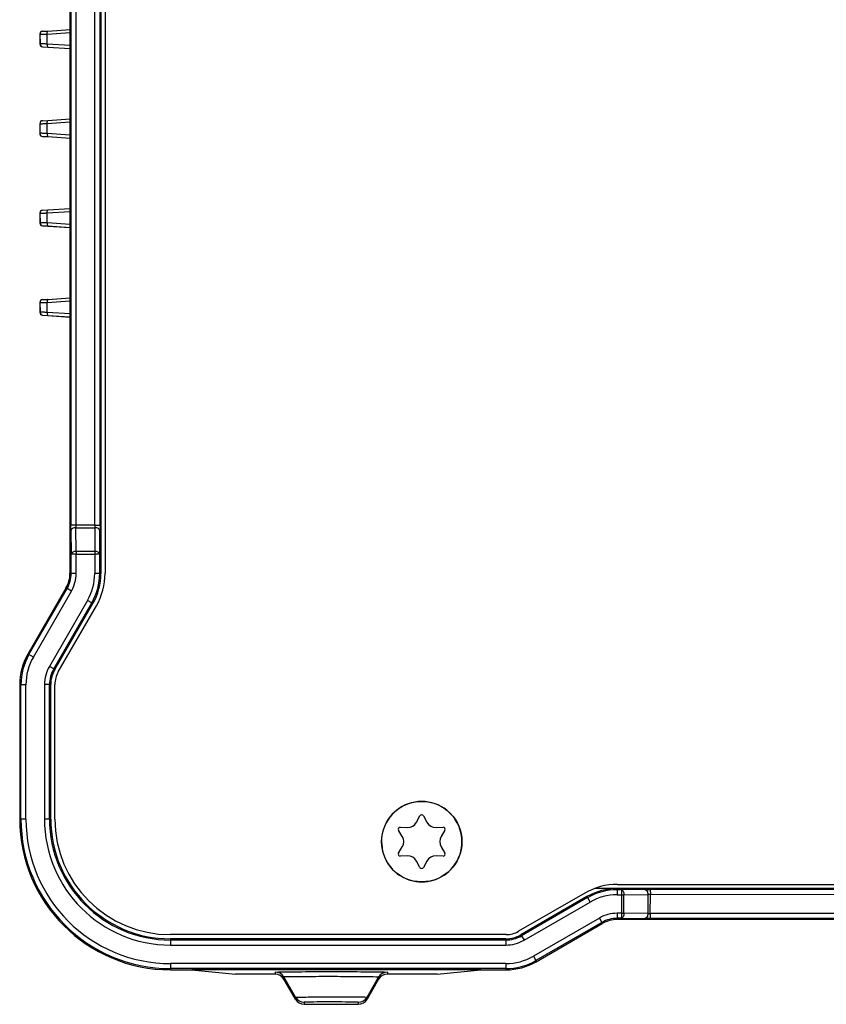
# Model space of a CAD drawing. Header units: millimetres. Extents: x -429 to -189, y 22 to 228.
# Tile 1 of 4: x -429 to -349, y 22 to 120. Entities that reach past the tile are written whole.
import ezdxf

# ---------------------------------------------------------------- set-up
doc = ezdxf.new("R2010")
doc.units = ezdxf.units.MM

# ---------------------------------------------------------------- blocks, each defined once
blk = doc.blocks.new('Blechschraube_ISO14585-ST4_2x16_4__2', base_point=(-393.349, 33.966))
at = {"color": 7, "linetype": 'Continuous'}
blk.add_circle((-389.349, 37.966), 4, dxfattribs=at)
blk = doc.blocks.new('Blechschraube_ISO14585-ST4_2x16_9__3', base_point=(-393.349, 33.966))
at = {"color": 7, "linetype": 'Continuous'}
for p, q in [((-389.863, 39.906), (-389.525, 40.532)), ((-389.173, 40.532), (-388.835, 39.906)), ((-391.483, 39.402), (-390.772, 39.381)), ((-387.926, 39.381), (-387.215, 39.402)), ((-391.286, 38.491), (-391.659, 39.097)), ((-387.038, 39.097), (-387.412, 38.491)), ((-391.659, 36.835), (-391.286, 37.441)), ((-387.412, 37.441), (-387.038, 36.835)), ((-390.772, 36.551), (-391.483, 36.53)), ((-387.215, 36.53), (-387.926, 36.551)), ((-389.525, 35.4), (-389.863, 36.026)), ((-388.835, 36.026), (-389.173, 35.4))]:
    blk.add_line(p, q, dxfattribs=at)
for centre, radius, start, end in [((-389.349, 37.966), 4, 13.07414, 166.92586), ((-389.349, 40.437), 0.2, 90, 151.68046), ((-389.349, 40.437), 0.2, 28.32056, 90), ((-391.489, 39.202), 0.2, 88.32055, 211.68046), ((-390.743, 40.38), 1, 268.31954, 331.68046), ((-387.955, 40.38), 1, 208.31954, 271.68046), ((-387.209, 39.202), 0.2, 328.32055, 91.68046), ((-389.349, 37.966), 4, 166.92586, 202.34571), ((-392.137, 37.966), 1, 328.31954, 31.68046), ((-386.561, 37.966), 1, 148.31954, 211.68046), ((-389.349, 37.966), 4, 337.65429, 13.07414), ((-389.349, 37.966), 4, 202.34571, 270), ((-391.489, 36.73), 0.2, 148.32056, 271.68046), ((-390.743, 35.552), 1, 28.31954, 91.68046), ((-389.349, 37.966), 4, 270, 337.65429), ((-387.955, 35.552), 1, 88.31954, 151.68046), ((-387.209, 36.73), 0.2, 268.32056, 31.68046), ((-389.349, 35.495), 0.2, 208.32055, 270), ((-389.349, 35.495), 0.2, 270, 331.68046)]:
    blk.add_arc(centre, radius, start, end, dxfattribs=at)
blk = doc.blocks.new('Verbindungsteil_1__22', base_point=(-429.349, 21.784))
at = {"color": 7, "linetype": 'Continuous'}
for p, q in [((-424.32, 118.768), (-424.349, 125.749)), ((-427.07, 118.595), (-426.545, 118.616)), ((-426.545, 118.616), (-424.32, 118.768)), ((-427.349, 118.296), (-427.349, 117.336)), ((-427.07, 117.037), (-426.545, 117.016)), ((-426.545, 117.016), (-424.32, 116.864)), ((-424.32, 109.868), (-424.32, 116.864)), ((-427.07, 109.695), (-426.545, 109.716)), ((-426.545, 109.716), (-424.32, 109.868)), ((-427.349, 109.396), (-427.349, 108.436)), ((-427.07, 108.137), (-426.545, 108.116)), ((-426.545, 108.116), (-424.32, 107.964)), ((-424.32, 100.968), (-424.32, 107.964)), ((-426.545, 100.816), (-424.32, 100.968)), ((-427.349, 100.496), (-427.349, 99.536)), ((-427.07, 100.795), (-426.545, 100.816)), ((-427.07, 99.237), (-426.545, 99.216)), ((-426.545, 99.216), (-424.32, 99.064)), ((-424.32, 92.068), (-424.32, 99.064)), ((-427.349, 91.596), (-427.349, 90.636)), ((-427.07, 91.895), (-426.545, 91.916)), ((-426.545, 91.916), (-424.32, 92.068)), ((-427.07, 90.337), (-426.545, 90.316)), ((-426.545, 90.316), (-424.349, 90.149)), ((-424.349, 90.149), (-424.349, 64.68)), ((-424.751, 63.18), (-428.545, 56.608)), ((-429.349, 53.609), (-429.349, 40.216)), ((-377.957, 26.02), (-371.385, 29.814)), ((-248.813, 30.216), (-369.885, 30.216)), ((-414.349, 25.216), (-412.223, 25.216)), ((-412.223, 25.216), (-407.893, 24.784)), ((-405.94, 24.784), (-407.893, 24.784)), ((-403.926, 24.784), (-405.94, 24.784)), ((-388.99, 24.784), (-392.772, 24.784)), ((-387.805, 24.784), (-388.99, 24.784)), ((-387.805, 24.784), (-383.475, 25.216)), ((-383.475, 25.216), (-380.956, 25.216)), ((-401.906, 22.284), (-403.06, 24.284)), ((-393.638, 24.284), (-394.792, 22.284)), ((-401.04, 21.784), (-395.658, 21.784))]:
    blk.add_line(p, q, dxfattribs=at)
at = {"color": 1, "linetype": 'Continuous'}
for p, q in [((-428.545, 56.608), (-428.423, 56.575)), ((-429.227, 53.576), (-429.349, 53.609)), ((-429.227, 40.216), (-429.349, 40.216)), ((-428.727, 40.216), (-429.227, 40.216)), ((-366.603, 32.718), (-346.167, 32.736)), ((-371.385, 29.814), (-371.396, 29.856)), ((-369.871, 30.269), (-369.885, 30.216)), ((-414.349, 25.838), (-414.349, 25.338)), ((-377.99, 26.142), (-377.957, 26.02)), ((-414.349, 25.338), (-414.349, 25.216)), ((-403.926, 24.994), (-403.926, 24.784)), ((-392.772, 24.994), (-392.772, 24.784)), ((-380.956, 25.216), (-380.989, 25.338)), ((-401.04, 21.994), (-401.04, 21.784)), ((-395.658, 21.994), (-395.658, 21.784))]:
    blk.add_line(p, q, dxfattribs=at)
at = {"color": 7, "linetype": 'Continuous'}
for centre, radius, start, end in [((-427.049, 118.296), 0.3, 93.95683, 179.9983), ((-427.049, 117.336), 0.3, 180.0017, 266.04317), ((-427.049, 109.396), 0.3, 93.95683, 179.9983), ((-427.049, 108.436), 0.3, 180.0017, 266.04317), ((-427.049, 100.496), 0.3, 93.95683, 179.9983), ((-427.049, 99.536), 0.3, 180.0017, 266.04317), ((-427.049, 91.596), 0.3, 93.95683, 179.99761), ((-427.049, 90.636), 0.3, 180.00239, 266.04317), ((-427.348, 64.68), 3, 330, 360), ((-423.35, 53.609), 5.999, 150, 180), ((-414.349, 40.216), 15, 180, 270), ((-369.885, 27.216), 3, 90, 120), ((-380.956, 31.215), 5.999, 270, 300), ((-403.929, 23.78), 1.004, 30.13176, 89.86376), ((-392.769, 23.78), 1.004, 90.13624, 149.86824), ((-401.037, 22.788), 1.004, 210.13471, 269.86458), ((-395.661, 22.788), 1.004, 270.13542, 329.86529)]:
    blk.add_arc(centre, radius, start, end, dxfattribs=at)
at = {"color": 1, "linetype": 'Continuous'}
blk.add_arc((-366.603, 29.718), 3, 90, 95.05639, dxfattribs=at)
blk = doc.blocks.new('Verbindungsteil_2__23', base_point=(-429.349, 21.784))
at = {"color": 7, "linetype": 'Continuous'}
for p, q in [((-421.262, 188.775), (-421.262, 64.657)), ((-424.32, 118.768), (-424.349, 125.749)), ((-427.07, 118.595), (-426.545, 118.616)), ((-426.545, 118.616), (-424.32, 118.768)), ((-427.349, 118.296), (-427.326, 117.342)), ((-424.317, 117.168), (-424.317, 118.464)), ((-427.07, 117.037), (-426.547, 117.017)), ((-426.547, 117.017), (-424.32, 116.864)), ((-424.32, 109.868), (-424.32, 116.864)), ((-427.07, 109.695), (-426.545, 109.716)), ((-426.545, 109.716), (-424.32, 109.868)), ((-427.349, 109.396), (-427.349, 108.436)), ((-424.317, 108.268), (-424.317, 109.564)), ((-427.07, 108.137), (-426.547, 108.117)), ((-426.547, 108.117), (-424.32, 107.964)), ((-424.32, 100.968), (-424.32, 107.964)), ((-426.545, 100.816), (-424.32, 100.968)), ((-427.349, 100.496), (-427.326, 99.542)), ((-427.07, 100.795), (-426.545, 100.816)), ((-424.317, 99.368), (-424.317, 100.664)), ((-427.07, 99.237), (-426.547, 99.217)), ((-426.547, 99.217), (-424.32, 99.064)), ((-424.32, 92.068), (-424.32, 99.064)), ((-427.349, 91.596), (-427.326, 90.642)), ((-427.07, 91.895), (-426.547, 91.916)), ((-426.547, 91.916), (-424.32, 92.068)), ((-424.317, 90.468), (-424.317, 91.764)), ((-427.07, 90.337), (-426.547, 90.317)), ((-426.547, 90.317), (-424.323, 90.173)), ((-424.323, 90.173), (-424.349, 64.68)), ((-424.751, 63.18), (-428.545, 56.608)), ((-425.86, 55.085), (-422.066, 61.657)), ((-429.349, 53.609), (-429.349, 40.216)), ((-426.262, 40.216), (-426.262, 53.585)), ((-340.849, 33.316), (-369.908, 33.303)), ((-372.908, 32.499), (-379.48, 28.705)), ((-369.908, 33.303), (-372.164, 33.303)), ((-377.957, 26.02), (-371.385, 29.814)), ((-248.813, 30.216), (-369.885, 30.216)), ((-380.98, 28.303), (-414.349, 28.303)), ((-414.349, 25.216), (-412.223, 25.216)), ((-412.223, 25.216), (-407.893, 24.784)), ((-405.94, 24.784), (-407.893, 24.784)), ((-403.926, 24.784), (-405.94, 24.784)), ((-388.99, 24.784), (-392.772, 24.784)), ((-387.805, 24.784), (-388.99, 24.784)), ((-387.805, 24.784), (-383.475, 25.216)), ((-383.475, 25.216), (-380.956, 25.216)), ((-401.906, 22.284), (-403.06, 24.284)), ((-393.638, 24.284), (-394.792, 22.284)), ((-401.04, 21.784), (-395.658, 21.784))]:
    blk.add_line(p, q, dxfattribs=at)
at = {"color": 1, "linetype": 'Continuous'}
for p, q in [((-424.253, 183.984), (-424.253, 69.448)), ((-423.753, 183.984), (-423.753, 69.448)), ((-421.858, 69.448), (-421.858, 183.984)), ((-421.358, 69.448), (-421.358, 183.984)), ((-426.604, 118.316), (-424.317, 118.464)), ((-426.604, 117.316), (-426.604, 118.316)), ((-424.317, 117.168), (-426.604, 117.316)), ((-426.604, 109.416), (-424.317, 109.564)), ((-426.604, 108.416), (-426.604, 109.416)), ((-424.317, 108.268), (-426.604, 108.416)), ((-426.604, 100.516), (-424.317, 100.664)), ((-426.604, 99.516), (-426.604, 100.516)), ((-424.317, 99.368), (-426.604, 99.516)), ((-426.604, 91.616), (-424.317, 91.764)), ((-426.604, 90.616), (-426.604, 91.616)), ((-424.317, 90.468), (-426.604, 90.616)), ((-423.753, 69.448), (-424.253, 69.448)), ((-424.25, 68.948), (-424.227, 66.582)), ((-421.858, 69.448), (-423.753, 69.448)), ((-423.727, 66.832), (-423.751, 69.198)), ((-423.751, 69.198), (-421.86, 69.198)), ((-421.86, 69.198), (-421.884, 66.832)), ((-421.858, 69.448), (-421.358, 69.448)), ((-421.384, 66.582), (-421.36, 68.948)), ((-423.727, 66.832), (-423.727, 66.582)), ((-421.884, 66.832), (-423.727, 66.832)), ((-421.884, 66.832), (-421.884, 66.582)), ((-424.227, 64.647), (-424.227, 66.582)), ((-423.727, 66.582), (-424.227, 66.582)), ((-423.727, 64.647), (-423.727, 66.582)), ((-423.727, 66.582), (-421.884, 66.582)), ((-421.884, 66.582), (-421.884, 64.657)), ((-421.384, 66.582), (-421.884, 66.582)), ((-421.384, 64.657), (-421.384, 66.582)), ((-424.227, 64.647), (-424.349, 64.68)), ((-421.384, 64.657), (-421.884, 64.657)), ((-421.262, 64.657), (-421.384, 64.657)), ((-423.727, 64.647), (-424.227, 64.647)), ((-428.423, 56.575), (-424.628, 63.147)), ((-427.99, 56.325), (-424.196, 62.898)), ((-424.751, 63.18), (-424.628, 63.147)), ((-424.196, 62.898), (-424.628, 63.147)), ((-422.604, 61.968), (-426.399, 55.396)), ((-425.966, 55.146), (-422.171, 61.718)), ((-422.171, 61.718), (-422.604, 61.968)), ((-422.171, 61.718), (-422.066, 61.657)), ((-428.545, 56.608), (-428.423, 56.575)), ((-427.99, 56.325), (-428.423, 56.575)), ((-425.966, 55.146), (-426.399, 55.396)), ((-425.86, 55.085), (-425.966, 55.146)), ((-429.227, 53.576), (-429.349, 53.609)), ((-428.727, 53.576), (-429.227, 53.576)), ((-429.227, 40.216), (-429.227, 53.576)), ((-428.727, 40.216), (-428.727, 53.576)), ((-426.384, 53.585), (-426.884, 53.585)), ((-426.884, 53.585), (-426.884, 40.216)), ((-426.384, 53.585), (-426.262, 53.585)), ((-426.384, 40.216), (-426.384, 53.585)), ((-429.227, 40.216), (-429.349, 40.216)), ((-428.727, 40.216), (-429.227, 40.216)), ((-426.384, 40.216), (-426.884, 40.216)), ((-426.262, 40.216), (-426.384, 40.216)), ((-372.847, 32.394), (-379.419, 28.599)), ((-372.908, 32.499), (-372.847, 32.394)), ((-372.847, 32.394), (-372.597, 31.961)), ((-369.908, 33.181), (-369.908, 33.303)), ((-369.908, 33.181), (-369.908, 32.681)), ((-369.483, 33.181), (-369.908, 33.181)), ((-369.908, 32.681), (-369.483, 32.681)), ((-367.117, 33.205), (-369.483, 33.181)), ((-369.483, 33.181), (-369.483, 32.681)), ((-369.483, 32.681), (-369.483, 30.838)), ((-369.483, 32.681), (-369.233, 32.681)), ((-369.233, 32.681), (-366.867, 32.707)), ((-369.233, 30.838), (-369.233, 32.681)), ((-366.867, 32.707), (-366.867, 30.814)), ((-366.617, 33.207), (-345.813, 33.236)), ((-366.617, 33.207), (-366.603, 32.718)), ((-366.617, 30.812), (-366.603, 32.718)), ((-366.603, 32.718), (-346.167, 32.736)), ((-379.169, 28.166), (-372.597, 31.961)), ((-371.667, 30.369), (-378.24, 26.575)), ((-371.667, 30.369), (-371.418, 29.937)), ((-369.918, 30.838), (-369.918, 30.338)), ((-369.483, 30.838), (-369.918, 30.838)), ((-369.483, 30.838), (-369.483, 30.338)), ((-369.483, 30.838), (-369.233, 30.838)), ((-366.867, 30.814), (-369.233, 30.838)), ((-366.617, 30.812), (-366.617, 30.312)), ((-252.081, 30.812), (-366.617, 30.812)), ((-371.418, 29.937), (-377.99, 26.142)), ((-371.418, 29.937), (-371.396, 29.856)), ((-371.385, 29.814), (-371.396, 29.856)), ((-369.483, 30.338), (-369.918, 30.338)), ((-369.871, 30.269), (-369.918, 30.338)), ((-369.871, 30.269), (-369.885, 30.216)), ((-369.483, 30.338), (-367.117, 30.315)), ((-252.081, 30.312), (-366.617, 30.312)), ((-379.419, 28.599), (-379.48, 28.705)), ((-379.419, 28.599), (-379.169, 28.166)), ((-414.349, 28.303), (-414.349, 28.181)), ((-380.98, 28.181), (-414.349, 28.181)), ((-414.349, 28.181), (-414.349, 27.681)), ((-414.349, 27.681), (-380.98, 27.681)), ((-380.98, 28.303), (-380.98, 28.181)), ((-380.98, 28.181), (-380.98, 27.681)), ((-378.24, 26.575), (-377.99, 26.142)), ((-414.349, 25.838), (-414.349, 25.338)), ((-380.989, 25.838), (-414.349, 25.838)), ((-380.989, 25.838), (-380.989, 25.338)), ((-377.99, 26.142), (-377.957, 26.02)), ((-414.349, 25.338), (-414.349, 25.216)), ((-380.989, 25.338), (-414.349, 25.338)), ((-383.475, 25.216), (-412.223, 25.216)), ((-403.926, 24.994), (-403.926, 24.784)), ((-403.06, 24.516), (-403.06, 24.284)), ((-401.906, 22.494), (-403.06, 24.516)), ((-394.792, 22.511), (-393.638, 24.494)), ((-393.638, 24.284), (-393.638, 24.494)), ((-392.772, 24.994), (-392.772, 24.784)), ((-380.956, 25.216), (-380.989, 25.338)), ((-401.906, 22.284), (-401.906, 22.494)), ((-401.04, 22.007), (-401.04, 21.784)), ((-395.658, 21.994), (-395.658, 21.784)), ((-394.792, 22.511), (-394.792, 22.284))]:
    blk.add_line(p, q, dxfattribs=at)
at = {"color": 7, "linetype": 'Continuous'}
for centre, radius, start, end in [((-427.049, 118.296), 0.3, 93.95683, 179.9983), ((-427.047, 117.316), 0.28, 174.6864, 265.34278), ((-427.049, 109.396), 0.3, 93.95683, 179.9983), ((-427.058, 108.428), 0.292, 178.43284, 267.61204), ((-427.049, 100.496), 0.3, 93.95683, 179.9983), ((-427.047, 99.516), 0.28, 174.6864, 265.34278), ((-427.049, 91.596), 0.3, 93.95683, 179.99761), ((-427.047, 90.616), 0.28, 174.6864, 265.34278), ((-427.348, 64.68), 3, 330, 360), ((-427.262, 64.657), 5.878, 330, 360), ((-427.262, 64.657), 6, 330, 360), ((-423.35, 53.609), 5.999, 150, 180), ((-423.262, 53.585), 3.122, 150, 180), ((-423.262, 53.585), 3, 150, 180), ((-414.349, 40.216), 15, 180, 270), ((-414.349, 40.216), 14.878, 180, 270), ((-414.349, 40.216), 12.035, 180, 270), ((-414.349, 40.216), 11.913, 180, 270), ((-369.908, 27.303), 6, 90, 120), ((-369.908, 27.303), 5.878, 90, 120), ((-369.885, 27.216), 3, 90, 120), ((-380.98, 31.303), 3, 270, 300), ((-380.98, 31.303), 3.122, 270, 300), ((-380.956, 31.215), 5.999, 270, 300), ((-403.929, 23.78), 1.004, 30.13176, 89.86376), ((-392.769, 23.78), 1.004, 90.13624, 149.86824), ((-401.037, 22.788), 1.004, 210.13471, 269.86458), ((-395.661, 22.788), 1.004, 270.13542, 329.86529)]:
    blk.add_arc(centre, radius, start, end, dxfattribs=at)
at = {"color": 1, "linetype": 'Continuous'}
for centre, radius, start, end in [((-427.262, 64.657), 5.378, 330, 360), ((-427.262, 64.657), 3.035, 330.17967, 359.82033), ((-427.262, 64.657), 3.535, 330.15426, 359.84574), ((-423.262, 53.585), 5.965, 149.91211, 180.08789), ((-423.262, 53.585), 5.465, 149.90407, 180.09593), ((-423.262, 53.585), 3.622, 150, 180), ((-414.349, 40.216), 14.378, 180, 270), ((-414.349, 40.216), 12.535, 180, 270), ((-369.908, 27.303), 5.378, 90, 120), ((-366.603, 29.718), 3, 90, 95.05639), ((-369.908, 27.303), 3.535, 90.15426, 119.84574), ((-369.908, 27.303), 3.035, 90.17967, 119.82033), ((-380.98, 31.303), 3.622, 270, 300), ((-380.98, 31.303), 5.465, 269.90407, 300.09593), ((-380.98, 31.303), 5.965, 269.91211, 300.08789), ((-403.916, 23.988), 1.006, 31.69218, 90.58328), ((-392.772, 23.994), 1, 90, 150.00094), ((-401.051, 23), 0.993, 210.64554, 270.65072), ((-395.666, 22.989), 0.996, 270.41179, 331.27175)]:
    blk.add_arc(centre, radius, start, end, dxfattribs=at)
for points in [[(-426.604, 118.316), (-426.602, 118.464), (-426.582, 118.571), (-426.545, 118.616)], [(-427.349, 118.296), (-427.342, 118.296), (-427.29, 118.291), (-427.237, 118.292), (-427.133, 118.295), (-427.014, 118.299), (-426.889, 118.304), (-426.749, 118.31), (-426.604, 118.316)], [(-426.604, 117.316), (-426.749, 117.322), (-426.889, 117.328), (-427.019, 117.333), (-427.133, 117.337), (-427.22, 117.34), (-427.255, 117.341), (-427.317, 117.341), (-427.326, 117.342)], [(-426.604, 117.316), (-426.602, 117.168), (-426.582, 117.061), (-426.547, 117.017)], [(-426.604, 109.416), (-426.602, 109.564), (-426.582, 109.671), (-426.545, 109.716)], [(-427.349, 109.396), (-427.342, 109.396), (-427.29, 109.391), (-427.237, 109.392), (-427.133, 109.395), (-427.014, 109.399), (-426.889, 109.404), (-426.749, 109.41), (-426.604, 109.416)], [(-426.604, 108.416), (-426.749, 108.422), (-426.889, 108.428), (-427.019, 108.433), (-427.133, 108.437), (-427.22, 108.44), (-427.255, 108.441), (-427.337, 108.437), (-427.349, 108.436)], [(-426.604, 108.416), (-426.602, 108.268), (-426.582, 108.161), (-426.547, 108.117)], [(-427.349, 100.496), (-427.342, 100.496), (-427.29, 100.491), (-427.237, 100.492), (-427.133, 100.495), (-427.014, 100.499), (-426.889, 100.504), (-426.749, 100.51), (-426.604, 100.516)], [(-426.604, 100.516), (-426.602, 100.664), (-426.582, 100.771), (-426.545, 100.816)], [(-426.604, 99.516), (-426.749, 99.522), (-426.889, 99.528), (-427.019, 99.533), (-427.133, 99.537), (-427.22, 99.54), (-427.255, 99.541), (-427.317, 99.541), (-427.326, 99.542)], [(-426.604, 99.516), (-426.602, 99.368), (-426.582, 99.261), (-426.547, 99.217)], [(-427.349, 91.596), (-427.342, 91.596), (-427.29, 91.591), (-427.237, 91.592), (-427.133, 91.595), (-427.014, 91.599), (-426.889, 91.604), (-426.749, 91.61), (-426.604, 91.616)], [(-426.547, 91.916), (-426.582, 91.871), (-426.602, 91.764), (-426.604, 91.616)], [(-426.604, 90.616), (-426.749, 90.622), (-426.889, 90.628), (-427.019, 90.633), (-427.133, 90.637), (-427.22, 90.64), (-427.255, 90.641), (-427.317, 90.641), (-427.326, 90.642)], [(-426.604, 90.616), (-426.602, 90.468), (-426.582, 90.361), (-426.547, 90.317)], [(-424.25, 68.948), (-424.251, 69.065), (-424.252, 69.189), (-424.253, 69.333), (-424.253, 69.448)], [(-423.751, 69.198), (-424.103, 69.131), (-424.25, 68.948)], [(-423.753, 69.448), (-423.753, 69.426), (-423.753, 69.405), (-423.753, 69.362), (-423.752, 69.319), (-423.752, 69.298), (-423.752, 69.277), (-423.751, 69.222), (-423.751, 69.198)], [(-421.858, 69.448), (-421.858, 69.426), (-421.858, 69.405), (-421.858, 69.362), (-421.858, 69.319), (-421.859, 69.298), (-421.859, 69.277), (-421.86, 69.222), (-421.86, 69.198)], [(-421.36, 68.948), (-421.509, 69.124), (-421.86, 69.198)], [(-421.358, 69.448), (-421.358, 69.318), (-421.358, 69.189), (-421.359, 69.079), (-421.36, 68.948)], [(-423.727, 66.832), (-424.077, 66.757), (-424.227, 66.582)], [(-421.384, 66.582), (-421.533, 66.757), (-421.884, 66.832)], [(-369.483, 33.181), (-369.308, 33.032), (-369.233, 32.681)], [(-367.117, 33.205), (-367.014, 33.206), (-366.876, 33.207), (-366.747, 33.207), (-366.617, 33.207)], [(-367.117, 33.205), (-366.941, 33.058), (-366.867, 32.707)], [(-369.233, 30.838), (-369.308, 30.487), (-369.483, 30.338)], [(-366.867, 30.814), (-366.941, 30.464), (-367.117, 30.315)], [(-366.867, 30.814), (-366.848, 30.814), (-366.829, 30.814), (-366.788, 30.813), (-366.746, 30.813), (-366.725, 30.813), (-366.704, 30.812), (-366.644, 30.812), (-366.617, 30.812)], [(-366.617, 30.312), (-366.747, 30.312), (-366.876, 30.313), (-367.007, 30.316), (-367.117, 30.315)], [(-403.926, 24.994), (-401.282, 25.03), (-398.349, 25.042), (-395.416, 25.03), (-392.772, 24.994)], [(-393.638, 24.494), (-395.871, 24.524), (-398.349, 24.535), (-400.827, 24.53), (-403.06, 24.516)], [(-401.906, 22.494), (-400.22, 22.517), (-398.349, 22.525), (-396.478, 22.521), (-394.792, 22.511)], [(-395.658, 21.994), (-396.934, 22.011), (-398.349, 22.017), (-399.764, 22.014), (-401.04, 22.007)]]:
    blk.add_spline(points, degree=3, dxfattribs=at)
at = {"color": 7, "linetype": 'Continuous'}
for points in [[(-424.317, 118.464), (-424.317, 118.5), (-424.317, 118.536), (-424.318, 118.607), (-424.319, 118.671), (-424.319, 118.702), (-424.32, 118.768)], [(-424.32, 116.864), (-424.32, 116.911), (-424.319, 116.961), (-424.318, 116.993), (-424.318, 117.024), (-424.317, 117.096), (-424.317, 117.168)], [(-424.317, 109.564), (-424.317, 109.6), (-424.317, 109.636), (-424.318, 109.707), (-424.319, 109.771), (-424.319, 109.802), (-424.32, 109.868)], [(-424.32, 107.964), (-424.32, 108.011), (-424.319, 108.061), (-424.318, 108.093), (-424.318, 108.124), (-424.317, 108.223), (-424.317, 108.268)], [(-424.317, 100.664), (-424.317, 100.7), (-424.317, 100.736), (-424.318, 100.807), (-424.319, 100.871), (-424.319, 100.902), (-424.32, 100.968)], [(-424.32, 99.064), (-424.32, 99.111), (-424.319, 99.161), (-424.318, 99.193), (-424.318, 99.224), (-424.317, 99.296), (-424.317, 99.368)], [(-424.317, 91.764), (-424.317, 91.8), (-424.317, 91.836), (-424.318, 91.907), (-424.319, 91.971), (-424.319, 91.997), (-424.32, 92.022)], [(-424.323, 90.173), (-424.321, 90.203), (-424.319, 90.232), (-424.318, 90.291), (-424.318, 90.36), (-424.318, 90.414), (-424.317, 90.468)]]:
    blk.add_spline(points, degree=3, dxfattribs=at)
blk = doc.blocks.new('Rueckplatte-PSU__39', base_point=(-425.849, 28.716))
at = {"color": 7, "linetype": 'Continuous'}
for p, q in [((-420.849, 188.752), (-420.849, 64.68)), ((-425.514, 54.858), (-421.72, 61.43)), ((-425.849, 40.216), (-425.849, 53.608)), ((-369.885, 33.716), (-369.349, 33.716)), ((-369.349, 33.716), (-249.349, 33.716)), ((-373.135, 32.845), (-379.707, 29.051)), ((-380.957, 28.716), (-414.349, 28.716))]:
    blk.add_line(p, q, dxfattribs=at)
for centre, radius, start, end in [((-427.349, 64.68), 6.5, 330, 0), ((-423.349, 53.608), 2.5, 150, 180), ((-414.349, 40.216), 11.5, 180, 270), ((-369.885, 27.216), 6.5, 90, 120), ((-380.957, 31.216), 2.5, 270, 300)]:
    blk.add_arc(centre, radius, start, end, dxfattribs=at)
blk = doc.blocks.new('Frontplatte-PSU__40', base_point=(-425.849, 28.716))
at = {"color": 7, "linetype": 'Continuous'}
for p, q in [((-420.849, 188.752), (-420.849, 64.68)), ((-425.514, 54.858), (-421.72, 61.43)), ((-425.849, 40.216), (-425.849, 53.608)), ((-369.885, 33.716), (-369.349, 33.716)), ((-369.349, 33.716), (-249.349, 33.716)), ((-373.135, 32.845), (-379.707, 29.051)), ((-380.957, 28.716), (-414.349, 28.716))]:
    blk.add_line(p, q, dxfattribs=at)
for centre, radius, start, end in [((-427.349, 64.68), 6.5, 330, 0), ((-423.349, 53.608), 2.5, 150, 180), ((-414.349, 40.216), 11.5, 180, 270), ((-369.885, 27.216), 6.5, 90, 120), ((-380.957, 31.216), 2.5, 270, 300)]:
    blk.add_arc(centre, radius, start, end, dxfattribs=at)
blk = doc.blocks.new('Netzteil-S360__41', base_point=(-429.349, 21.784))
for name, p in [('Verbindungsteil_1__22', (-429.349, 21.784)), ('Verbindungsteil_2__23', (-429.349, 21.784)), ('Rueckplatte-PSU__39', (-425.849, 28.716)), ('Frontplatte-PSU__40', (-425.849, 28.716)), ('Blechschraube_ISO14585-ST4_2x16_4__2', (-393.349, 33.966)), ('Blechschraube_ISO14585-ST4_2x16_9__3', (-393.349, 33.966))]:
    blk.add_blockref(name, p)
blk = doc.blocks.new('VordansA', base_point=(-178, 125))
blk.add_blockref('Netzteil-S360__41', (-429.349, 21.784))

msp = doc.modelspace()

# ---------------------------------------------------------------- block references
msp.add_blockref('VordansA', (-178, 125))

doc.saveas('drawing.dxf')
